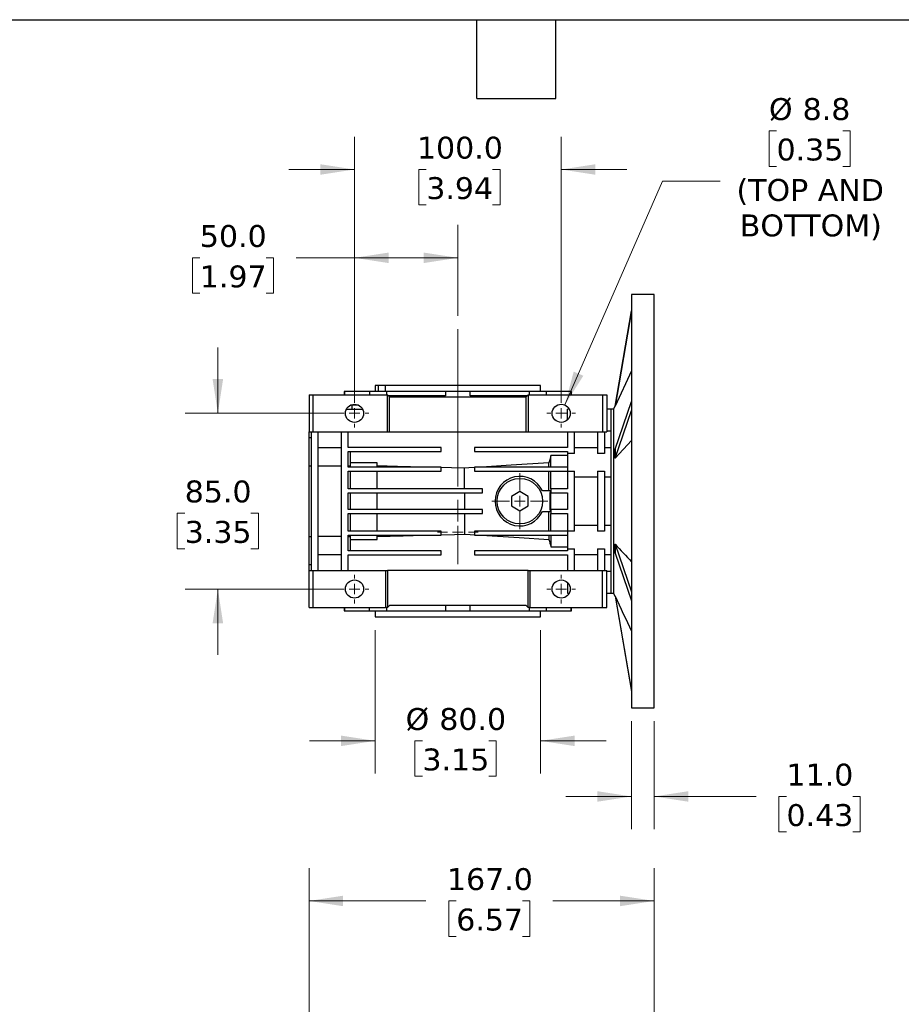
# Model space of a CAD drawing. Header units: millimetres. Extents: x 32 to 1365, y 32 to 1048.
# Tile 4 of 10: x 458 to 885, y 572 to 1048. Entities that reach past the tile are written whole.
import ezdxf

# ---------------------------------------------------------------- set-up
doc = ezdxf.new("R2010")
doc.units = ezdxf.units.MM
doc.header["$LTSCALE"] = 5
doc.linetypes.add('SLD-Center', pattern=[19.05, 15.24, -1.27, 1.27, -1.27])
doc.linetypes.add('SLD-Solid', pattern=[0])
doc.layers.add('TEXT', color=140, linetype='SLD-Solid', lineweight=25)
doc.styles.add('SLDTEXTSTYLE0', font='VERDANA.TTF')
doc.dimstyles.new('SLDDIMSTYLE2', dxfattribs={"dimtxt": 10.790039, "dimasz": 16.51, "dimexe": 0, "dimexo": 0.0625, "dimgap": 2.69751, "dimtad": 0, "dimtih": 1, "dimtoh": 1, "dimrnd": 1e-09, "dimzin": 4, "dimdsep": 46, "dimtxsty": 'SLDTEXTSTYLE0', "dimsah": 1, "dimcen": 0.09, "dimadec": 0, "dimazin": 1, "dimtfac": 1, "dimtofl": 0, "dimtmove": 0, "dimatfit": 3, "dimfxl": 0, "dimfrac": 2, "dimtolj": 1, "dimtzin": 12, "dimarcsym": 0})
doc.dimstyles.new('SLDDIMSTYLE5', dxfattribs={"dimtxt": 10.790039, "dimasz": 16.51, "dimexe": 0, "dimexo": 0.0625, "dimgap": 2.69751, "dimtad": 0, "dimtih": 1, "dimtoh": 1, "dimrnd": 1e-09, "dimzin": 4, "dimdsep": 46, "dimtxsty": 'SLDTEXTSTYLE0', "dimsah": 1, "dimcen": 0.09, "dimadec": 0, "dimazin": 1, "dimtfac": 1, "dimtmove": 0, "dimatfit": 0, "dimfxl": 0, "dimfrac": 2, "dimtolj": 1, "dimtzin": 12, "dimarcsym": 0})
doc.dimstyles.new('SLDDIMSTYLE7', dxfattribs={"dimtxt": 10.790039, "dimasz": 16.51, "dimexe": 0, "dimexo": 0.0625, "dimgap": 2.69751, "dimtad": 0, "dimtih": 1, "dimtoh": 1, "dimrnd": 1e-09, "dimzin": 12, "dimdsep": 46, "dimtxsty": 'SLDTEXTSTYLE0', "dimsah": 1, "dimcen": 0, "dimadec": 0, "dimazin": 3, "dimtfac": 1, "dimtofl": 0, "dimtmove": 0, "dimatfit": 3, "dimfxl": 0, "dimfrac": 2, "dimtolj": 1, "dimtzin": 12, "dimarcsym": 0})

# ---------------------------------------------------------------- blocks, each defined once
blk = doc.blocks.new('_D_8')
at = {"color": 7, "linetype": 'SLD-Solid', "lineweight": 0}
for p, q in [((598.21, 478.71), (598.21, 637.43)), ((765.21, 541.71), (765.21, 637.43)), ((598.21, 621.55), (654.79, 621.55)), ((669.42, 621.55), (665.79, 621.55)), ((665.79, 621.55), (665.79, 604.41)), ((701.48, 621.55), (705.1, 621.55)), ((705.1, 621.55), (705.1, 604.41)), ((765.21, 621.55), (716.1, 621.55)), ((665.79, 604.41), (669.42, 604.41)), ((705.1, 604.41), (701.48, 604.41))]:
    blk.add_line(p, q, dxfattribs=at)
at = {"color": 7, "linetype": 'SLD-Solid', "lineweight": 18}
for points in [[(598.21, 621.55), (614.72, 619.01), (614.72, 624.09)], [(765.21, 621.55), (748.7, 624.09), (748.7, 619.01)]]:
    blk.add_solid(points, dxfattribs=at)
at = {"color": 7, "linetype": 'SLD-Solid', "lineweight": 18, "char_height": 10.583, "attachment_point": 1, "style": 'SLDTEXTSTYLE0'}
for s, insert in [('167.0', (664.93, 637.41)), ('6.57', (669.42, 617.85))]:
    blk.add_mtext(s, dxfattribs=dict(at, insert=insert))
blk = doc.blocks.new('_D_17')
at = {"color": 7, "linetype": 'SLD-Solid', "lineweight": 0}
for p, q in [((824.37, 993.97), (820.74, 993.97)), ((820.74, 993.97), (820.74, 976.82)), ((856.43, 993.97), (860.05, 993.97)), ((860.05, 993.97), (860.05, 976.82)), ((820.74, 976.82), (824.37, 976.82)), ((860.05, 976.82), (856.43, 976.82)), ((721.97, 861.42), (769.29, 969.72)), ((769.29, 969.72), (797.07, 969.72))]:
    blk.add_line(p, q, dxfattribs=at)
at = {"color": 7, "linetype": 'SLD-Solid', "lineweight": 18}
blk.add_solid([(721.97, 861.42), (730.91, 875.54), (726.25, 877.57)], dxfattribs=at)
at = {"color": 7, "linetype": 'SLD-Solid', "lineweight": 18, "char_height": 10.583, "attachment_point": 1, "style": 'SLDTEXTSTYLE0'}
for s, insert in [('%%c', (820.71, 1009.82)), ('8.8', (837, 1009.82)), ('0.35', (824.37, 990.26)), ('(TOP AND', (805.01, 970.69)), ('BOTTOM)', (806.59, 953.55))]:
    blk.add_mtext(s, dxfattribs=dict(at, insert=insert))
blk = doc.blocks.new('_D_18')
at = {"color": 7, "linetype": 'SLD-Solid', "lineweight": 0}
for p, q in [((554.11, 857.4), (554.11, 889.15)), ((613.86, 857.4), (538.24, 857.4)), ((538.08, 809.03), (534.46, 809.03)), ((534.46, 809.03), (534.46, 791.88)), ((570.14, 809.03), (573.77, 809.03)), ((573.77, 809.03), (573.77, 791.88)), ((534.46, 791.88), (538.08, 791.88)), ((573.77, 791.88), (570.14, 791.88)), ((613.86, 772.4), (538.24, 772.4)), ((554.11, 772.4), (554.11, 740.65))]:
    blk.add_line(p, q, dxfattribs=at)
at = {"color": 7, "linetype": 'SLD-Solid', "lineweight": 18}
for points in [[(554.11, 857.4), (556.65, 873.91), (551.57, 873.91)], [(554.11, 772.4), (551.57, 755.89), (556.65, 755.89)]]:
    blk.add_solid(points, dxfattribs=at)
at = {"color": 7, "linetype": 'SLD-Solid', "lineweight": 18, "char_height": 10.583, "attachment_point": 1, "style": 'SLDTEXTSTYLE0'}
for s, insert in [('85.0', (538.08, 824.88)), ('3.35', (538.08, 805.32))]:
    blk.add_mtext(s, dxfattribs=dict(at, insert=insert))
blk = doc.blocks.new('_D_19')
at = {"color": 7, "linetype": 'SLD-Solid', "lineweight": 0}
for p, q in [((620.21, 863.75), (620.21, 991.17)), ((720.21, 863.75), (720.21, 991.17)), ((620.21, 975.3), (588.46, 975.3)), ((654.92, 975.3), (651.29, 975.3)), ((651.29, 975.3), (651.29, 958.15)), ((686.98, 975.3), (690.6, 975.3)), ((690.6, 975.3), (690.6, 958.15)), ((720.21, 975.3), (751.96, 975.3)), ((651.29, 958.15), (654.92, 958.15)), ((690.6, 958.15), (686.98, 958.15))]:
    blk.add_line(p, q, dxfattribs=at)
at = {"color": 7, "linetype": 'SLD-Solid', "lineweight": 18}
for points in [[(620.21, 975.3), (603.7, 977.84), (603.7, 972.76)], [(720.21, 975.3), (736.72, 972.76), (736.72, 977.84)]]:
    blk.add_solid(points, dxfattribs=at)
at = {"color": 7, "linetype": 'SLD-Solid', "lineweight": 18, "char_height": 10.583, "attachment_point": 1, "style": 'SLDTEXTSTYLE0'}
for s, insert in [('100.0', (650.43, 991.16)), ('3.94', (654.92, 971.59))]:
    blk.add_mtext(s, dxfattribs=dict(at, insert=insert))
blk = doc.blocks.new('_D_20')
at = {"color": 7, "linetype": 'SLD-Solid', "lineweight": 0}
for p, q in [((620.21, 863.75), (620.21, 948.46)), ((670.21, 904.5), (670.21, 948.46)), ((545.39, 932.58), (541.77, 932.58)), ((541.77, 932.58), (541.77, 915.44)), ((577.45, 932.58), (581.08, 932.58)), ((581.08, 932.58), (581.08, 915.44)), ((620.21, 932.58), (592.07, 932.58)), ((670.21, 932.58), (620.21, 932.58)), ((541.77, 915.44), (545.39, 915.44)), ((581.08, 915.44), (577.45, 915.44))]:
    blk.add_line(p, q, dxfattribs=at)
at = {"color": 7, "linetype": 'SLD-Solid', "lineweight": 18}
for points in [[(620.21, 932.58), (636.72, 930.04), (636.72, 935.12)], [(670.21, 932.58), (653.7, 935.12), (653.7, 930.04)]]:
    blk.add_solid(points, dxfattribs=at)
at = {"color": 7, "linetype": 'SLD-Solid', "lineweight": 18, "char_height": 10.583, "attachment_point": 1, "style": 'SLDTEXTSTYLE0'}
for s, insert in [('50.0', (545.39, 948.44)), ('1.97', (545.39, 928.88))]:
    blk.add_mtext(s, dxfattribs=dict(at, insert=insert))
blk = doc.blocks.new('_D_21')
at = {"color": 7, "linetype": 'SLD-Solid', "lineweight": 0}
for p, q in [((630.21, 752.55), (630.21, 683.11)), ((710.21, 752.55), (710.21, 683.11)), ((630.21, 698.98), (598.46, 698.98)), ((653.09, 698.98), (649.47, 698.98)), ((649.47, 698.98), (649.47, 681.83)), ((685.16, 698.98), (688.78, 698.98)), ((688.78, 698.98), (688.78, 681.83)), ((710.21, 698.98), (741.96, 698.98)), ((649.47, 681.83), (653.09, 681.83)), ((688.78, 681.83), (685.16, 681.83))]:
    blk.add_line(p, q, dxfattribs=at)
at = {"color": 7, "linetype": 'SLD-Solid', "lineweight": 18}
for points in [[(630.21, 698.98), (613.7, 701.52), (613.7, 696.44)], [(710.21, 698.98), (726.72, 696.44), (726.72, 701.52)]]:
    blk.add_solid(points, dxfattribs=at)
at = {"color": 7, "linetype": 'SLD-Solid', "lineweight": 18, "char_height": 10.583, "attachment_point": 1, "style": 'SLDTEXTSTYLE0'}
for s, insert in [('%%c', (644.95, 714.84)), ('80.0', (661.24, 714.84)), ('3.15', (653.09, 695.27))]:
    blk.add_mtext(s, dxfattribs=dict(at, insert=insert))
blk = doc.blocks.new('_D_22')
at = {"color": 7, "linetype": 'SLD-Solid', "lineweight": 0}
for p, q in [((754.21, 708.55), (754.21, 656.2)), ((765.21, 708.55), (765.21, 656.2)), ((754.21, 672.08), (722.46, 672.08)), ((765.21, 672.08), (814.56, 672.08)), ((829.18, 672.08), (825.56, 672.08)), ((825.56, 672.08), (825.56, 654.93)), ((861.25, 672.08), (864.87, 672.08)), ((864.87, 672.08), (864.87, 654.93)), ((825.56, 654.93), (829.18, 654.93)), ((864.87, 654.93), (861.25, 654.93))]:
    blk.add_line(p, q, dxfattribs=at)
at = {"color": 7, "linetype": 'SLD-Solid', "lineweight": 18}
for points in [[(754.21, 672.08), (737.7, 674.62), (737.7, 669.54)], [(765.21, 672.08), (781.72, 669.54), (781.72, 674.62)]]:
    blk.add_solid(points, dxfattribs=at)
at = {"color": 7, "linetype": 'SLD-Solid', "lineweight": 18, "char_height": 10.583, "attachment_point": 1, "style": 'SLDTEXTSTYLE0'}
for s, insert in [('11.0', (829.18, 687.93)), ('0.43', (829.18, 668.37))]:
    blk.add_mtext(s, dxfattribs=dict(at, insert=insert))
blk = doc.blocks.new('SW_CENTERMARKSYMBOL_19')
at = {"color": 0, "linetype": 'SLD-Solid', "lineweight": 18}
for p, q in [((0, 5.08), (0, 13.54)), ((-5.08, 0), (-13.54, 0)), ((0, 0), (-2.54, 0)), ((0, 0), (0, 2.54)), ((0, 0), (0, -2.54)), ((0, 0), (2.54, 0)), ((5.08, 0), (13.54, 0)), ((0, -5.08), (0, -13.54))]:
    blk.add_line(p, q, dxfattribs=at)
blk = doc.blocks.new('SW_CENTERMARKSYMBOL_20')
at = {"color": 0, "linetype": 'SLD-Solid', "lineweight": 18}
for p, q in [((0, 5.08), (0, 6.93)), ((-5.08, 0), (-6.93, 0)), ((0, 0), (-2.54, 0)), ((0, 0), (0, 2.54)), ((0, 0), (0, -2.54)), ((0, 0), (2.54, 0)), ((5.08, 0), (6.93, 0)), ((0, -5.08), (0, -6.93))]:
    blk.add_line(p, q, dxfattribs=at)
blk = doc.blocks.new('SW_CENTERMARKSYMBOL_21')
at = {"color": 0, "linetype": 'SLD-Solid', "lineweight": 18}
for p, q in [((0, 5.08), (0, 6.93)), ((-5.08, 0), (-6.93, 0)), ((0, 0), (-2.54, 0)), ((0, 0), (0, 2.54)), ((0, 0), (0, -2.54)), ((0, 0), (2.54, 0)), ((5.08, 0), (6.93, 0)), ((0, -5.08), (0, -6.93))]:
    blk.add_line(p, q, dxfattribs=at)
blk = doc.blocks.new('SW_CENTERMARKSYMBOL_22')
at = {"color": 0, "linetype": 'SLD-Solid', "lineweight": 18}
for p, q in [((0, 5.08), (0, 6.93)), ((-5.08, 0), (-6.93, 0)), ((0, 0), (-2.54, 0)), ((0, 0), (0, 2.54)), ((0, 0), (0, -2.54)), ((0, 0), (2.54, 0)), ((5.08, 0), (6.93, 0)), ((0, -5.08), (0, -6.93))]:
    blk.add_line(p, q, dxfattribs=at)
blk = doc.blocks.new('SW_CENTERMARKSYMBOL_23')
at = {"color": 0, "linetype": 'SLD-Solid', "lineweight": 18}
for p, q in [((0, 5.08), (0, 6.93)), ((-5.08, 0), (-6.93, 0)), ((0, 0), (-2.54, 0)), ((0, 0), (0, 2.54)), ((0, 0), (0, -2.54)), ((0, 0), (2.54, 0)), ((5.08, 0), (6.93, 0)), ((0, -5.08), (0, -6.93))]:
    blk.add_line(p, q, dxfattribs=at)
blk = doc.blocks.new('SW_CENTERMARKSYMBOL_24')
at = {"color": 0, "linetype": 'SLD-Solid', "lineweight": 18}
for p, q in [((0, 5.08), (0, 9.79)), ((-5.08, 0), (-9.79, 0)), ((0, 0), (-2.54, 0)), ((0, 0), (0, 2.54)), ((0, 0), (0, -2.54)), ((0, 0), (2.54, 0)), ((5.08, 0), (9.79, 0)), ((0, -5.08), (0, -9.79))]:
    blk.add_line(p, q, dxfattribs=at)

msp = doc.modelspace()

# ---------------------------------------------------------------- linework, layer by layer
for p, q in [((765.214, 914.901), (754.214, 914.901)), ((754.214, 914.901), (754.214, 714.901)), ((765.214, 714.901), (765.214, 914.901)), ((754.214, 906.901), (746.265, 860.901)), ((746.265, 860.833), (754.214, 906.867)), ((754.214, 877.851), (746.265, 860.833)), ((615.214, 867.901), (615.214, 866.401)), ((615.5, 867.901), (615.214, 867.901)), ((615.5, 866.401), (615.5, 867.901)), ((627.565, 867.901), (615.5, 867.901)), ((627.565, 866.401), (627.565, 867.901)), ((635.799, 867.901), (627.565, 867.901)), ((630.214, 870.901), (630.214, 867.901)), ((631.857, 870.901), (630.214, 870.901)), ((631.857, 867.901), (631.857, 870.901)), ((635.067, 870.901), (631.857, 870.901)), ((635.067, 870.901), (635.067, 867.901)), ((710.214, 870.901), (635.067, 870.901)), ((635.799, 866.401), (635.799, 867.901)), ((664.212, 867.901), (635.799, 867.901)), ((664.212, 867.901), (664.212, 865.901)), ((676.215, 867.901), (664.212, 867.901)), ((676.215, 865.901), (676.215, 867.901)), ((704.629, 867.901), (676.215, 867.901)), ((704.629, 867.901), (704.629, 866.401)), ((713.116, 867.901), (704.629, 867.901)), ((710.214, 867.901), (710.214, 870.901)), ((713.116, 866.401), (713.116, 867.901)), ((724.885, 867.901), (713.116, 867.901)), ((724.885, 867.901), (724.885, 866.401)), ((725.214, 867.901), (724.885, 867.901)), ((725.214, 866.401), (725.214, 867.901)), ((598.214, 866.401), (598.214, 848.401)), ((598.214, 866.401), (600.214, 866.401)), ((600.214, 848.401), (600.214, 866.401)), ((600.214, 866.401), (636.214, 866.401)), ((637.214, 865.401), (636.214, 866.401)), ((636.214, 848.401), (636.214, 866.401)), ((664.212, 865.901), (636.714, 865.901)), ((637.214, 848.401), (637.214, 865.401)), ((637.214, 865.401), (703.214, 865.401)), ((703.714, 865.901), (676.215, 865.901)), ((703.214, 865.401), (704.214, 866.401)), ((703.214, 848.401), (703.214, 865.401)), ((704.214, 866.401), (704.214, 848.401)), ((704.214, 866.401), (740.214, 866.401)), ((740.214, 866.401), (740.214, 848.401)), ((740.214, 866.401), (742.214, 866.401)), ((742.214, 866.401), (742.214, 848.401)), ((746.265, 840.032), (754.214, 863.049)), ((616.306, 859.401), (624.122, 859.401)), ((618.921, 861.401), (618.921, 859.401)), ((622.023, 861.401), (618.921, 861.401)), ((724.122, 859.401), (723.214, 859.401)), ((723.214, 854.196), (723.214, 859.401)), ((744.214, 859.401), (742.214, 859.401)), ((745.564, 859.401), (744.214, 859.401)), ((744.214, 859.401), (744.214, 770.401)), ((746.214, 860.791), (745.564, 859.401)), ((745.564, 859.401), (745.564, 770.401)), ((746.265, 860.901), (746.214, 860.901)), ((746.214, 860.901), (746.214, 860.833)), ((746.214, 860.833), (746.214, 860.723)), ((746.265, 860.833), (746.214, 860.833)), ((746.265, 860.901), (746.265, 860.833)), ((746.265, 835.701), (754.214, 858.718)), ((598.214, 848.401), (599.214, 848.401)), ((598.214, 845.589), (598.214, 848.401)), ((599.214, 848.401), (600.214, 848.401)), ((599.214, 848.401), (599.214, 781.401)), ((600.214, 848.401), (636.214, 848.401)), ((602.714, 781.401), (602.714, 848.401)), ((613.714, 848.401), (613.714, 781.401)), ((617.214, 840.901), (617.214, 848.401)), ((636.214, 848.401), (637.214, 848.401)), ((637.214, 848.401), (703.214, 848.401)), ((703.214, 848.401), (704.214, 848.401)), ((704.214, 848.401), (740.214, 848.401)), ((723.214, 848.401), (723.214, 840.901)), ((726.714, 837.95), (726.714, 848.401)), ((737.714, 848.401), (737.714, 837.95)), ((740.214, 848.401), (741.214, 848.401)), ((741.214, 848.401), (742.214, 848.401)), ((741.214, 848.401), (741.214, 837.95)), ((742.214, 848.867), (744.214, 848.867)), ((599.214, 845.589), (598.214, 845.589)), ((598.214, 831.945), (598.214, 845.589)), ((754.214, 844.211), (746.265, 835.701)), ((613.714, 840.747), (602.714, 840.747)), ((662.214, 840.901), (617.214, 840.901)), ((617.214, 838.901), (662.214, 838.901)), ((617.214, 831.401), (617.214, 838.901)), ((618.214, 831.945), (618.214, 838.901)), ((662.214, 838.901), (662.214, 840.901)), ((723.214, 840.901), (678.214, 840.901)), ((678.214, 840.901), (678.214, 838.901)), ((678.214, 838.901), (723.214, 838.901)), ((723.214, 838.901), (723.214, 837.95)), ((737.714, 840.651), (726.714, 840.651)), ((744.214, 840.651), (741.214, 840.651)), ((746.214, 840.032), (746.214, 835.701)), ((746.214, 840.032), (746.265, 840.032)), ((746.265, 840.032), (746.265, 835.701)), ((631.214, 833.388), (618.214, 833.388)), ((631.214, 831.401), (631.214, 833.388)), ((714.254, 831.401), (714.254, 833.388)), ((723.214, 836.942), (715.214, 836.942)), ((715.214, 831.401), (715.214, 836.942)), ((723.214, 837.95), (723.214, 829.351)), ((726.714, 837.95), (723.214, 837.95)), ((741.214, 837.95), (737.714, 837.95)), ((746.265, 835.701), (746.214, 835.701)), ((746.214, 835.701), (746.214, 835.646)), ((598.214, 831.945), (599.214, 831.945)), ((598.214, 797.856), (598.214, 831.945)), ((602.714, 831.945), (613.714, 831.945)), ((617.214, 831.945), (618.214, 831.945)), ((662.214, 831.401), (617.214, 831.401)), ((617.214, 829.401), (662.214, 829.401)), ((617.214, 820.901), (617.214, 829.401)), ((618.214, 831.401), (618.214, 831.945)), ((618.214, 820.901), (618.214, 829.401)), ((631.214, 820.901), (631.214, 829.401)), ((662.214, 829.401), (662.214, 831.401)), ((673.464, 820.901), (673.464, 830.897)), ((723.214, 831.401), (678.214, 831.401)), ((678.214, 831.401), (678.214, 829.401)), ((678.214, 829.401), (723.214, 829.401)), ((714.254, 819.901), (714.254, 829.401)), ((715.214, 820.901), (715.214, 829.401)), ((723.214, 829.351), (726.714, 829.351)), ((723.214, 829.351), (723.214, 820.901)), ((726.714, 800.45), (726.714, 829.351)), ((737.714, 829.351), (741.214, 829.351)), ((737.714, 829.351), (737.714, 800.45)), ((741.214, 829.351), (741.214, 800.45)), ((726.714, 826.651), (737.714, 826.651)), ((741.214, 826.651), (744.214, 826.651)), ((682.214, 820.901), (617.214, 820.901)), ((682.214, 818.901), (682.214, 820.901)), ((700.214, 819.519), (696.214, 817.21)), ((704.214, 817.21), (700.214, 819.519)), ((714.808, 819.901), (711.123, 819.901)), ((715.214, 820.901), (715.214, 818.901)), ((723.214, 820.901), (715.214, 820.901)), ((617.214, 818.901), (682.214, 818.901)), ((617.214, 810.901), (617.214, 818.901)), ((618.214, 810.901), (618.214, 818.901)), ((631.214, 810.901), (631.214, 818.901)), ((673.464, 818.901), (673.464, 810.901)), ((696.214, 817.21), (696.214, 812.591)), ((704.214, 812.591), (704.214, 817.21)), ((715.214, 818.901), (723.214, 818.901)), ((715.214, 810.901), (715.214, 818.901)), ((723.214, 818.901), (723.214, 810.901)), ((682.214, 810.901), (617.214, 810.901)), ((682.214, 808.901), (682.214, 810.901)), ((696.214, 812.591), (700.214, 810.282)), ((700.214, 810.282), (704.214, 812.591)), ((711.123, 809.901), (714.808, 809.901)), ((714.254, 800.401), (714.254, 809.901)), ((723.214, 810.901), (715.214, 810.901)), ((715.214, 810.901), (715.214, 808.901)), ((617.214, 808.901), (682.214, 808.901)), ((617.214, 800.401), (617.214, 808.901)), ((618.214, 800.401), (618.214, 808.901)), ((631.214, 800.401), (631.214, 808.901)), ((673.464, 808.901), (673.464, 798.904)), ((715.214, 808.901), (723.214, 808.901)), ((715.214, 800.401), (715.214, 808.901)), ((723.214, 808.901), (723.214, 800.45)), ((662.214, 800.401), (617.214, 800.401)), ((662.214, 798.401), (662.214, 800.401)), ((678.214, 800.401), (678.214, 798.401)), ((723.214, 800.401), (678.214, 800.401)), ((726.714, 800.45), (723.214, 800.45)), ((723.214, 800.45), (723.214, 791.851)), ((737.714, 803.15), (726.714, 803.15)), ((741.214, 800.45), (737.714, 800.45)), ((744.214, 803.15), (741.214, 803.15)), ((598.214, 797.856), (599.214, 797.856)), ((598.214, 784.212), (598.214, 797.856)), ((613.714, 797.856), (602.714, 797.856)), ((617.214, 798.401), (662.214, 798.401)), ((617.214, 790.901), (617.214, 798.401)), ((617.214, 797.856), (618.214, 797.856)), ((618.214, 797.856), (618.214, 798.401)), ((618.214, 790.901), (618.214, 797.856)), ((618.214, 796.413), (631.214, 796.413)), ((631.214, 796.413), (631.214, 798.401)), ((678.214, 798.401), (723.214, 798.401)), ((714.254, 798.401), (714.254, 796.413)), ((715.214, 798.401), (715.214, 792.859)), ((662.214, 790.901), (617.214, 790.901)), ((662.214, 788.901), (662.214, 790.901)), ((723.214, 790.901), (678.214, 790.901)), ((678.214, 790.901), (678.214, 788.901)), ((715.214, 792.859), (723.214, 792.859)), ((723.214, 791.851), (726.714, 791.851)), ((723.214, 791.851), (723.214, 790.901)), ((726.714, 781.401), (726.714, 791.851)), ((737.714, 791.851), (741.214, 791.851)), ((737.714, 791.851), (737.714, 781.401)), ((741.214, 791.851), (741.214, 781.401)), ((746.214, 794.155), (746.214, 794.1)), ((746.214, 794.1), (746.265, 794.1)), ((746.214, 794.1), (746.214, 789.769)), ((746.265, 794.1), (746.265, 789.769)), ((746.265, 794.1), (754.214, 771.083)), ((602.714, 789.054), (613.714, 789.054)), ((617.214, 788.901), (662.214, 788.901)), ((617.214, 781.401), (617.214, 788.901)), ((678.214, 788.901), (723.214, 788.901)), ((723.214, 788.901), (723.214, 781.401)), ((726.714, 789.151), (737.714, 789.151)), ((741.214, 789.151), (744.214, 789.151)), ((746.265, 789.769), (746.214, 789.769)), ((746.265, 789.769), (754.214, 766.752)), ((598.214, 784.212), (599.214, 784.212)), ((598.214, 781.401), (598.214, 784.212)), ((598.214, 763.401), (598.214, 781.401)), ((598.214, 781.401), (599.214, 781.401)), ((599.214, 781.401), (600.214, 781.401)), ((600.214, 763.401), (600.214, 781.401)), ((600.214, 781.401), (635.214, 781.401)), ((635.214, 781.401), (635.214, 763.401)), ((635.214, 781.401), (636.214, 781.401)), ((636.214, 781.401), (636.214, 763.401)), ((704.214, 781.401), (636.214, 781.401)), ((704.214, 763.401), (704.214, 781.401)), ((704.214, 781.401), (705.214, 781.401)), ((705.214, 763.401), (705.214, 781.401)), ((705.214, 781.401), (740.214, 781.401)), ((740.214, 763.401), (740.214, 781.401)), ((740.214, 781.401), (741.214, 781.401)), ((741.214, 781.401), (742.214, 781.401)), ((742.214, 763.401), (742.214, 781.401)), ((744.214, 780.934), (742.214, 780.934)), ((723.214, 775.606), (723.214, 770.472)), ((723.214, 770.472), (724.158, 770.472)), ((742.214, 770.401), (744.214, 770.401)), ((744.214, 770.401), (745.564, 770.401)), ((745.564, 770.401), (746.214, 769.01)), ((746.214, 769.079), (746.214, 768.969)), ((746.214, 768.969), (746.265, 768.969)), ((746.214, 768.969), (746.214, 768.901)), ((746.214, 768.901), (746.265, 768.901)), ((746.265, 768.969), (746.265, 768.901)), ((746.265, 768.969), (754.214, 722.935)), ((746.265, 768.901), (754.214, 722.901)), ((598.214, 763.401), (600.214, 763.401)), ((600.214, 763.401), (635.214, 763.401)), ((615.214, 763.401), (615.214, 761.901)), ((615.542, 761.901), (615.542, 763.401)), ((627.311, 763.401), (627.311, 761.901)), ((636.214, 763.401), (635.214, 763.401)), ((635.799, 761.901), (635.799, 763.401)), ((636.214, 763.401), (637.214, 764.401)), ((703.214, 764.401), (637.214, 764.401)), ((664.212, 764.401), (664.212, 761.901)), ((676.215, 761.901), (676.215, 764.401)), ((704.214, 763.401), (703.214, 764.401)), ((705.214, 763.401), (704.214, 763.401)), ((704.629, 763.401), (704.629, 761.901)), ((705.214, 763.401), (740.214, 763.401)), ((713.116, 761.901), (713.116, 763.401)), ((724.885, 763.401), (724.885, 761.901)), ((725.214, 761.901), (725.214, 763.401)), ((740.214, 763.401), (742.214, 763.401)), ((615.214, 761.901), (615.542, 761.901)), ((615.542, 761.901), (627.311, 761.901)), ((627.311, 761.901), (635.799, 761.901)), ((630.214, 761.901), (630.214, 758.901)), ((630.214, 758.901), (670.214, 758.901)), ((635.799, 761.901), (664.212, 761.901)), ((664.212, 761.901), (676.215, 761.901)), ((670.214, 758.901), (710.214, 758.901)), ((676.215, 761.901), (704.629, 761.901)), ((704.629, 761.901), (713.116, 761.901)), ((710.214, 758.901), (710.214, 761.901)), ((713.116, 761.901), (724.885, 761.901)), ((724.885, 761.901), (725.214, 761.901)), ((754.214, 714.901), (765.214, 714.901))]:
    msp.add_line(p, q)
at = {"color": 7, "linetype": 'SLD-Center', "lineweight": 18}
msp.add_line((670.214, 898.151), (670.214, 784.401), dxfattribs=at)
at = {"flags": 128}
for points in [[(746.265, 860.833), (746.236, 860.771), (746.214, 860.723)], [(714.254, 833.388), (696.024, 832.276), (681.7, 831.401)], [(715.214, 836.942), (714.676, 834.952), (714.254, 833.388)], [(746.265, 835.701), (746.236, 835.671), (746.214, 835.646)], [(653.557, 831.401), (641.045, 831.717), (631.214, 831.965)], [(673.464, 830.897), (667.164, 831.056), (662.214, 831.182)], [(678.214, 831.187), (675.554, 831.025), (673.464, 830.897)], [(631.214, 797.836), (643.726, 798.152), (653.557, 798.401)], [(662.214, 798.619), (668.514, 798.779), (673.464, 798.904)], [(673.464, 798.904), (676.124, 798.741), (678.214, 798.614)], [(681.7, 798.401), (699.93, 797.287), (714.254, 796.413)], [(746.214, 794.155), (746.243, 794.124), (746.265, 794.1)], [(746.214, 769.079), (746.243, 769.017), (746.265, 768.969)]]:
    msp.add_lwpolyline(points, dxfattribs=at)
for centre, radius in [((620.214, 857.401), 4.39), ((720.214, 857.401), 4.39), ((700.214, 814.901), 11), ((620.214, 772.401), 4.39), ((720.214, 772.401), 4.39)]:
    msp.add_circle(centre, radius)
msp.add_arc((700.214, 814.901), 12, 24.62432, 335.37568)
for points in [[(714.808, 819.901), (714.71, 816.567), (714.71, 813.234), (714.808, 809.901)], [(714.254, 796.413), (714.574, 795.228), (714.894, 794.044), (715.214, 792.859)], [(746.265, 794.1), (748.914, 791.263), (751.564, 788.427), (754.214, 785.59)], [(746.265, 768.969), (748.914, 763.295), (751.564, 757.623), (754.214, 751.95)]]:
    msp.add_open_spline(points, degree=3)
at = {"layer": 'TEXT'}
for p, q in [((31.75, 1047.75), (1365.25, 1047.75)), ((679.45, 1009.65), (679.45, 1047.75)), ((717.55, 1009.65), (717.55, 1047.75)), ((679.45, 1009.65), (717.55, 1009.65))]:
    msp.add_line(p, q, dxfattribs=at)

# ---------------------------------------------------------------- block references
at = {"color": 7, "linetype": 'Continuous', "lineweight": 0}
for name, p in [('SW_CENTERMARKSYMBOL_21', (620.214, 857.401)), ('SW_CENTERMARKSYMBOL_20', (720.214, 857.401)), ('SW_CENTERMARKSYMBOL_19', (700.214, 814.901)), ('SW_CENTERMARKSYMBOL_24', (670.214, 799.901)), ('SW_CENTERMARKSYMBOL_23', (620.214, 772.401)), ('SW_CENTERMARKSYMBOL_22', (720.214, 772.401))]:
    msp.add_blockref(name, p, dxfattribs=at)

# ---------------------------------------------------------------- dimensions: what is measured, and where the dimension line sits
at = {"color": 7, "linetype": 'SLD-Solid', "lineweight": 18}
dim = msp.add_diameter_dim_2p(p1=(718.456, 853.378), p2=(721.972, 861.423), text='<>\\P(TOP AND\\PBOTTOM)', dimstyle='SLDDIMSTYLE7', dxfattribs=at)
dim.commit()
dim.dimension.update_dxf_attribs({"geometry": '_D_17', "text_midpoint": (840.397, 975.298), "dimtype": 163})
for base, p1, p2, dimstyle, picture, middle in [((720.214, 975.298), (620.214, 857.401), (720.214, 857.401), 'SLDDIMSTYLE5', '_D_19', (670.949, 975.298)), ((620.214, 932.584), (670.214, 898.151), (620.214, 857.401), 'SLDDIMSTYLE2', '_D_20', (561.421, 932.584)), ((765.214, 672.077), (754.214, 714.901), (765.214, 714.901), 'SLDDIMSTYLE5', '_D_22', (845.214, 672.077)), ((598.214, 621.554), (765.214, 535.356), (598.214, 472.356), 'SLDDIMSTYLE2', '_D_8', (685.448, 621.554))]:
    dim = msp.add_linear_dim(base=base, p1=p1, p2=p2, dimstyle=dimstyle, dxfattribs=at)
    dim.commit()
    dim.dimension.update_dxf_attribs({"geometry": picture, "text_midpoint": middle, "dimtype": 160})
dim = msp.add_linear_dim(base=(554.111, 857.401), p1=(620.214, 772.401), p2=(620.214, 857.401), angle=90, dimstyle='SLDDIMSTYLE5', dxfattribs=at)
dim.commit()
dim.dimension.update_dxf_attribs({"geometry": '_D_18', "text_midpoint": (554.111, 809.027), "dimtype": 160})
dim = msp.add_linear_dim(base=(630.214, 698.982), p1=(710.214, 758.901), p2=(630.214, 758.901), text='%%c<>', dimstyle='SLDDIMSTYLE5', dxfattribs=at)
dim.commit()
dim.dimension.update_dxf_attribs({"geometry": '_D_21', "text_midpoint": (669.124, 698.982), "dimtype": 160})

doc.saveas('drawing.dxf')
